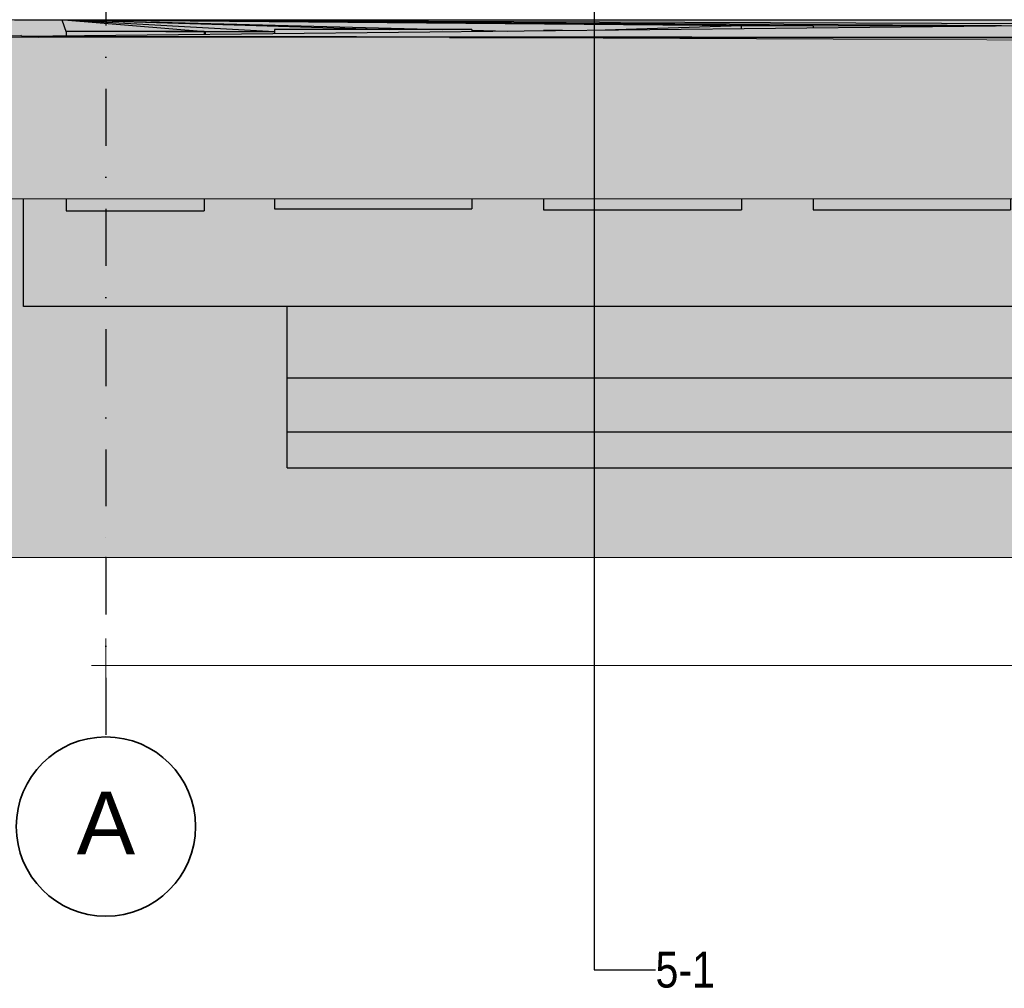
# Model space of a CAD drawing. Header units: millimetres. Extents: x -3848 to 115359, y -22918 to 12821.
# Tile 2 of 51: x -481 to 5009, y -5402 to 0. Entities that reach past the tile are written whole.
import ezdxf
from ezdxf.enums import TextEntityAlignment as Align

# ---------------------------------------------------------------- set-up
doc = ezdxf.new("R2010")
doc.units = ezdxf.units.MM
doc.header["$MEASUREMENT"] = 0
doc.linetypes.add('Dot & Dashed', pattern=[670.277762, 317.5, -176.388889, 0, -176.388874])
for name, color, linetype, lineweight in [('_2D maapind_Pen_No__101', 252, 'Continuous', 13), ('_2D tähised_Pen_No__1', 7, 'Continuous', 13), ('New_010_Teljed_Pen_No__1', 7, 'Continuous', 13), ('New_010_Teljed_Pen_No__7', 7, 'Continuous', 35), ('New_1131_Liiklusalade katted_Pen_No__53', 54, 'Continuous', 25), ('New_1132_Parkimisalade katted_Pen_No__53', 54, 'Continuous', 25), ('New_1133_Puhke- ja mängualade katted_Pen_No__53', 54, 'Continuous', 25), ('New_1235_Vahelaed_Pen_No__41', 7, 'Continuous', 25), ('New_1241_Välisseinad_Pen_No__41', 7, 'Continuous', 25), ('New__2D mõõdud_Pen_No__101', 252, 'Continuous', 13)]:
    doc.layers.add(name, color=color, linetype=linetype, lineweight=lineweight)
for name, color, linetype, lineweight, true_color in [('_2D maapind_Pen_No__102', 7, 'Continuous', 13, 0xcccccc), ('New_010_Teljed_Pen_No__48', 7, 'Continuous', 25, 0xa80f02), ('New_1131_Liiklusalade katted_Pen_No__93', 7, 'Continuous', 13, 0xa2a233)]:
    doc.layers.add(name, color=color, linetype=linetype, lineweight=lineweight, true_color=true_color)
for name, color, linetype in [('New_010_Teljed', 7, 'Continuous'), ('New_1131_Liiklusalade katted', 7, 'Continuous'), ('New_1132_Parkimisalade katted', 7, 'Continuous'), ('New_1133_Puhke- ja mängualade katted', 7, 'Continuous'), ('New_1235_Vahelaed', 7, 'Continuous'), ('New_1241_Välisseinad', 7, 'Continuous'), ('New__2D mõõdud', 7, 'Continuous')]:
    doc.layers.add(name, color=color, linetype=linetype)
doc.styles.add('GENERATED_STYLE_1', font='arial.ttf')
doc.styles.add('GENERATED_STYLE_2', font='txt')
doc.dimstyles.new('GENERATED_STYLE__1', dxfattribs={"dimtxt": 200, "dimasz": 152, "dimexe": 0.18, "dimexo": 0.0625, "dimgap": 0.09, "dimtad": 1, "dimtih": 1, "dimtoh": 1, "dimdec": 0, "dimzin": 0, "dimdsep": 46, "dimtxsty": 'GENERATED_STYLE_2', "dimblk": 'ARROWHEAD_0', "dimblk1": 'ARROWHEAD_0', "dimblk2": 'ARROWHEAD_0', "dimcen": 0.09, "dimclrd": 252, "dimclre": 252, "dimclrt": 252, "dimadec": 1, "dimazin": 0, "dimtfac": 1, "dimtdec": 4, "dimtmove": 0, "dimatfit": 3, "dimfxl": 0, "dimtolj": 1, "dimtzin": 0, "dimarcsym": 0})
doc.dimstyles.new('GENERATED_STYLE__3', dxfattribs={"dimtxt": 0.18, "dimasz": 182.4, "dimexe": 0.18, "dimexo": 0.0625, "dimgap": 0.09, "dimtad": 0, "dimtih": 1, "dimtoh": 1, "dimdec": 4, "dimzin": 0, "dimdsep": 46, "dimcen": 0.09, "dimadec": 0, "dimazin": 0, "dimtfac": 1, "dimtdec": 4, "dimtmove": 0, "dimatfit": 3, "dimldrblk": 'ARROWHEAD_1', "dimfxl": 0, "dimtolj": 1, "dimtzin": 0, "dimarcsym": 0})

# ---------------------------------------------------------------- blocks, each defined once
blk = doc.blocks.new('Section Element_10_1')
at = {"layer": 'New_1241_Välisseinad_Pen_No__41', "color": 7, "linetype": 'Continuous', "lineweight": 25}
for p, q in [((-460, -1600), (-460, -1000)), ((-380, -1600), (-460, -1600))]:
    blk.add_line(p, q, dxfattribs=at)
blk = doc.blocks.new('Section Element_11_1')
at = {"layer": 'New_1241_Välisseinad_Pen_No__41', "color": 7, "linetype": 'Continuous', "lineweight": 25}
blk.add_line((15962.8, -1600), (-380, -1600), dxfattribs=at)
blk = doc.blocks.new('Section Element_16_1')
at = {"layer": 'New_1235_Vahelaed_Pen_No__41', "color": 7, "linetype": 'Continuous', "lineweight": 25}
blk.add_line((-510, 0), (8078.6, 0), dxfattribs=at)
blk = doc.blocks.new('Section Element_36_1')
at = {"layer": 'New_1132_Parkimisalade katted_Pen_No__53', "color": 54, "linetype": 'Continuous', "lineweight": 25}
for p, q in [((-246, -1), (-222.3, -70)), ((-234.2, -1), (552.7, -65.2)), ((-228.1, -1), (940.3, -65.2)), ((-211.6, -1), (1579.2, -54)), ((-205.5, -1), (1878.2, -54)), ((-188.7, -0.5), (3543.4, -32.8)), ((-182.7, -0.5), (3943.4, -33.1)), ((-165.9, -0.5), (4992.5, -33.3)), ((-107.4, -0.5), (5867.9, -23.9)), ((2783.4, -57.2), (3543.4, -32.8)), ((3543.4, -32.8), (3943.4, -33.1)), ((3543.4, -49), (3543.4, -32.8)), ((3943.4, -33.1), (4966, -33.6)), ((3943.4, -33.1), (3943.4, -44.7)), ((334.5, -66.6), (552.7, -65.2)), ((547.8, -71.5), (552.7, -71.5)), ((552.7, -65.2), (940.3, -65.8)), ((552.7, -71.5), (552.7, -65.2)), ((552.7, -71.5), (552.7, -81.3)), ((2040.5, -58.1), (2237.9, -63.1))]:
    blk.add_line(p, q, dxfattribs=at)
blk = doc.blocks.new('Section Element_37_1')
at = {"layer": 'New_1133_Puhke- ja mängualade katted_Pen_No__53', "color": 54, "linetype": 'Continuous', "lineweight": 25}
for p, q in [((2545.2, -59.8), (2440.3, -59.8)), ((2440.3, -59.8), (2440.3, -60.9)), ((2440.3, -1000), (2440.3, -1059.8)), ((3543.4, -1000), (3543.4, -1059.8)), ((2440.3, -1059.8), (3543.4, -1059.8))]:
    blk.add_line(p, q, dxfattribs=at)
blk = doc.blocks.new('Section Element_38_1')
at = {"layer": 'New_1133_Puhke- ja mängualade katted_Pen_No__53', "color": 54, "linetype": 'Continuous', "lineweight": 25}
for p, q in [((2040.5, -54), (940.3, -54)), ((940.3, -54), (940.3, -77.1)), ((2040.5, -54), (2040.5, -65.2)), ((940.3, -1000), (940.3, -1054)), ((2040.5, -1000), (2040.5, -1054)), ((940.3, -1054), (2040.5, -1054))]:
    blk.add_line(p, q, dxfattribs=at)
blk = doc.blocks.new('Section Element_39_1')
at = {"layer": 'New_1133_Puhke- ja mängualade katted_Pen_No__53', "color": 54, "linetype": 'Continuous', "lineweight": 25}
for p, q in [((-222.3, -66.6), (-221.1, -66.6)), ((-222.3, -66.6), (-222.3, -70)), ((-222.3, -70), (-222.3, -89.7)), ((547.8, -66.6), (-221.1, -66.6)), ((-221.1, -66.6), (-221.1, -89.7)), ((547.8, -66.6), (547.8, -81.4)), ((-222.3, -1000), (-222.3, -1066.6)), ((-221.1, -1000), (-221.1, -1066.6)), ((547.8, -1000), (547.8, -1066.6)), ((-222.3, -1066.6), (-221.1, -1066.6)), ((-221.1, -1066.6), (547.8, -1066.6))]:
    blk.add_line(p, q, dxfattribs=at)
blk = doc.blocks.new('Section Element_45_1')
at = {"layer": 'New_1133_Puhke- ja mängualade katted_Pen_No__53', "color": 54, "linetype": 'Continuous', "lineweight": 25}
for p, q in [((3943.4, -1000), (3943.4, -1059.8)), ((5044.1, -1000), (5044.1, -1059.8)), ((3943.4, -1059.8), (5044.1, -1059.8))]:
    blk.add_line(p, q, dxfattribs=at)
blk = doc.blocks.new('Section Element_47_1')
at = {"layer": 'New_1131_Liiklusalade katted_Pen_No__53', "color": 54, "linetype": 'Continuous', "lineweight": 25}
for p, q in [((-470.9, -92.4), (9314.2, 13.3)), ((-470.9, -92.4), (-2242.6, -94.5)), ((-470.9, -92.4), (-2242.6, -113.1)), ((-470.9, -92.4), (-473.8, -85.6)), ((-470.9, -92.4), (7173.2, -100)), ((-470.9, -92.4), (-376.7, -98.3)), ((1915.2, -100), (7173.2, -100))]:
    blk.add_line(p, q, dxfattribs=at)
at = {"layer": 'New_1131_Liiklusalade katted_Pen_No__93', "color": 55, "linetype": 'Continuous', "lineweight": 13, "true_color": 0xa2a233}
blk.add_line((42233.3, -1000), (-2242.6, -1000), dxfattribs=at)
at = {"layer": 'New_1131_Liiklusalade katted_Pen_No__93', "color": 55, "linetype": 'Continuous', "lineweight": 13, "true_color": 0xa2a233, "flags": 128}
blk.add_lwpolyline([(42233.3, -63.2), (38040.7, -100), (35424.8, -100), (32328, -144.1), (28489.2, -191.7), (28431, -200), (28280.1, -203.9), (26966.4, -200), (25864.4, -200), (19449.8, -111.8), (18304.1, -111.5), (17330, -100), (15895, -39.2), (11351.7, -31.1), (9394.6, -100), (7857.9, -111.1), (7050, -121.2), (1915.2, -100), (-376.7, -98.3), (-2242.6, -118)], dxfattribs=at)
blk = doc.blocks.new('Section Element_59_1')
at = {"layer": 'New_1241_Välisseinad_Pen_No__41', "color": 7, "linetype": 'Continuous', "lineweight": 25}
blk.add_line((1010.3, -1799.5), (1010.3, -1600), dxfattribs=at)
blk = doc.blocks.new('Section Element_61_1')
at = {"layer": 'New_1235_Vahelaed_Pen_No__41', "color": 7, "linetype": 'Continuous', "lineweight": 25}
for p, q in [((1010.3, -1999.5), (1010.3, -1799.5)), ((11760.3, -1999.5), (1010.3, -1999.5)), ((1010.3, -2299.5), (1010.3, -1999.5)), ((11760.3, -2299.5), (1010.3, -2299.5)), ((1010.3, -2499.5), (1010.3, -2299.5)), ((1010.3, -2499.5), (11760.3, -2499.5))]:
    blk.add_line(p, q, dxfattribs=at)
blk = doc.blocks.new('Standard grid marker[1]_1', base_point=(0, 10000))
at = {"layer": 'New_010_Teljed_Pen_No__48', "color": 14, "linetype": 'Dot & Dashed', "lineweight": 25, "true_color": 0xa80f02}
for p, q in [((0, 9000), (0, -3000)), ((0, -3000), (0, -4000))]:
    blk.add_line(p, q, dxfattribs=at)
blk.add_point((0, -3000), dxfattribs=at)
blk.add_point((0, -3000), dxfattribs=at)
at = {"layer": 'New_010_Teljed_Pen_No__7', "color": 7, "linetype": 'Continuous', "lineweight": 35}
blk.add_circle((0, -4500), 500, dxfattribs=at)
at = {"layer": 'New_010_Teljed_Pen_No__1', "color": 7, "lineweight": 13, "style": 'GENERATED_STYLE_1'}
for tag, p in [('AC_MarkerText_1_0', (0, 10520.0005)), ('AC_MarkerText_1_1', (0, -4479.9995))]:
    blk.add_attdef(tag, text='', height=350, rotation=360, dxfattribs=at).set_placement(p, align=Align.MIDDLE_CENTER)
blk = doc.blocks.new('*D766')
at = {"layer": 'New__2D mõõdud_Pen_No__101', "color": 252, "linetype": 'Continuous', "lineweight": 13}
for p, q in [((0, -3751.3), (0, -3451.3)), ((13000, -3751.3), (13000, -3451.3)), ((-80, -3601.3), (0, -3601.3)), ((0, -3601.3), (13000, -3601.3))]:
    blk.add_line(p, q, dxfattribs=at)
at = {"layer": 'New__2D mõõdud_Pen_No__101', "color": 252, "lineweight": 13, "insert": (6100, -3561.3), "char_height": 200, "attachment_point": 7, "style": 'GENERATED_STYLE_2'}
blk.add_mtext('\\A1;{\\pql;\\fSwis721 Cn BT|b0|i0|c0|p34;13\xa0000}', dxfattribs=at)
blk = doc.blocks.new('ARROWHEAD_0')
at = {"color": 0, "linetype": 'Continuous', "lineweight": 0}
for p, q in [((0, -0.5), (0, 0.5)), ((0, 0), (-1, 0))]:
    blk.add_line(p, q, dxfattribs=at)
blk = doc.blocks.new('ARROWHEAD_1')
at = {"color": 0, "linetype": 'Continuous', "lineweight": 0}
blk.add_line((0, 0), (-1, 0), dxfattribs=at)
blk.add_circle((0, 0), 0.25, dxfattribs=at)

msp = doc.modelspace()

# ---------------------------------------------------------------- hatches: boundary and pattern name
at = {"layer": '_2D maapind_Pen_No__102', "linetype": 'Continuous', "lineweight": 13, "true_color": 0xcccccc}
h = msp.add_hatch(dxfattribs=at)
h.set_pattern_fill('Earth_0001', color=254, style=0, pattern_type=2)
h.set_pattern_definition([(45, (0, 0), (-275.7716, 275.7716), []), (45, (-91.9, 91.9), (-551.543, 551.543), []), (45, (-183.85, 183.85), (-551.543, 551.543), []), (135, (-275.77, 275.77), (91.92388, 91.92388), [390, -390])])
h.paths.add_polyline_path([(-3847.6, 0), (42256.2, 0), (42256.2, -3000), (-3847.6, -3000)])

# ---------------------------------------------------------------- linework, layer by layer
at = {"layer": '_2D maapind_Pen_No__101', "color": 252, "linetype": 'Continuous', "lineweight": 13, "flags": 128}
msp.add_lwpolyline([(-3847.6, 0), (42256.2, 0), (42256.2, -3000), (-3847.6, -3000)], close=True, dxfattribs=at)

# ---------------------------------------------------------------- block references
at = {"layer": 'New_010_Teljed', "color": 8, "linetype": 'Continuous', "lineweight": 15}
ref = msp.add_blockref('Standard grid marker[1]_1', (0, 10000), dxfattribs=at)
ref.add_attrib('AC_MarkerText_1_1', 'A', dxfattribs={"layer": 'New_010_Teljed_Pen_No__1', "color": 7, "lineweight": 13, "height": 350, "rotation": 360, "style": 'GENERATED_STYLE_1'}).set_placement((0, -4480), align=Align.MIDDLE_CENTER)
at = {"layer": 'New_1131_Liiklusalade katted', "lineweight": 0}
msp.add_blockref('Section Element_47_1', (0, 0), dxfattribs=at)
at = {"layer": 'New_1132_Parkimisalade katted', "lineweight": 0}
msp.add_blockref('Section Element_36_1', (0, 0), dxfattribs=at)
at = {"layer": 'New_1133_Puhke- ja mängualade katted', "lineweight": 0}
for name in ['Section Element_38_1', 'Section Element_39_1', 'Section Element_37_1', 'Section Element_45_1']:
    msp.add_blockref(name, (0, 0), dxfattribs=at)
at = {"layer": 'New_1235_Vahelaed', "lineweight": 0}
for name in ['Section Element_16_1', 'Section Element_61_1']:
    msp.add_blockref(name, (0, 0), dxfattribs=at)
at = {"layer": 'New_1241_Välisseinad', "lineweight": 0}
for name in ['Section Element_10_1', 'Section Element_11_1', 'Section Element_59_1']:
    msp.add_blockref(name, (0, 0), dxfattribs=at)

# ---------------------------------------------------------------- texts
at = {"layer": '_2D tähised_Pen_No__1', "color": 7, "linetype": 'Continuous', "lineweight": 13, "insert": (3064.1, -5299.1), "char_height": 200, "attachment_point": 4, "style": 'GENERATED_STYLE_2'}
msp.add_mtext('\\A1;{\\pql;\\fSwis721 Cn BT|b0|i0|c0|p34;5-1}', dxfattribs=at)

# ---------------------------------------------------------------- dimensions: what is measured, and where the dimension line sits
at = {"layer": 'New__2D mõõdud', "color": 252, "linetype": 'Continuous', "lineweight": 13}
dim = msp.add_linear_dim(base=(13000, -3601.3), p1=(0, -3601.3), p2=(13000, -3601.3), dimstyle='GENERATED_STYLE__1', dxfattribs=at)
dim.commit()
dim.dimension.update_dxf_attribs({"geometry": '*D766', "text_midpoint": (6519.8, -3461.3), "dimtype": 160})

# ---------------------------------------------------------------- leaders
at = {"layer": '_2D tähised_Pen_No__1', "color": 7, "linetype": 'Continuous', "lineweight": 13, "annotation_type": 0, "has_hookline": 1, "hookline_direction": 0, "text_width": 292.8}
msp.add_leader([(2721.4, 7716.9), (2721.4, -5299.1), (3064.1, -5299.1)], dimstyle='GENERATED_STYLE__3', dxfattribs=at)

doc.saveas('drawing.dxf')
